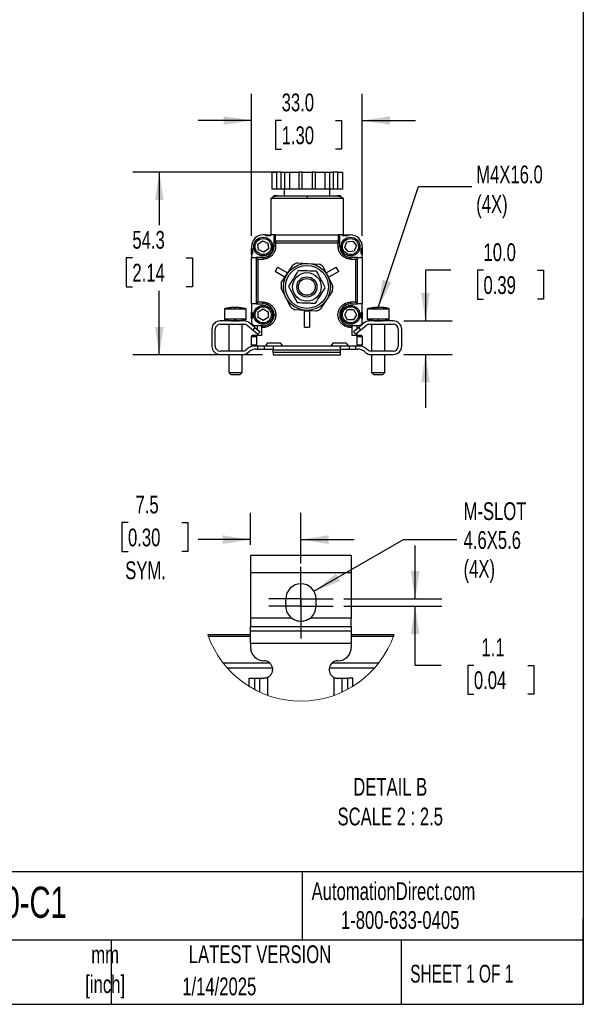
# Model space of a CAD drawing. Header units: millimetres. Extents: x 16 to 683, y 16 to 524.
# Tile 4 of 8: x 515 to 683, y 16 to 309. Entities that reach past the tile are written whole.
import ezdxf

# ---------------------------------------------------------------- set-up
doc = ezdxf.new("R2010")
doc.units = ezdxf.units.MM
doc.header["$LTSCALE"] = 2.5
doc.linetypes.add('CENTERX2', pattern=[20.32, 12.7, -2.54, 2.54, -2.54])
doc.layers.add('CENTER', color=40, linetype='CENTERX2')
doc.layers.add('DIMENSIONS', color=140, linetype='Continuous', lineweight=25)
doc.layers.add('TEXT', color=140, linetype='Continuous', lineweight=25)
doc.styles.add('SLDTEXTSTYLE0', font='TXT', dxfattribs={"width": 0.7})
doc.styles.add('SLDTEXTSTYLE1', font='TXT', dxfattribs={"width": 0.65})
doc.dimstyles.new('SLDDIMSTYLE0', dxfattribs={"dimtxt": 5.39502, "dimasz": 8.255, "dimexe": 0, "dimexo": 0.0625, "dimgap": 1.348755, "dimtad": 0, "dimtih": 1, "dimtoh": 1, "dimrnd": 1e-09, "dimzin": 12, "dimdsep": 46, "dimtxsty": 'SLDTEXTSTYLE0', "dimsah": 1, "dimcen": 0.09, "dimadec": 0, "dimazin": 3, "dimtfac": 1, "dimtofl": 0, "dimtmove": 0, "dimatfit": 3, "dimfxl": 0, "dimfrac": 2, "dimtolj": 1, "dimtzin": 12, "dimarcsym": 0})
doc.dimstyles.new('SLDDIMSTYLE3', dxfattribs={"dimtxt": 5.39502, "dimasz": 8.255, "dimexe": 0, "dimexo": 0.0625, "dimgap": 1.348755, "dimtad": 0, "dimtih": 1, "dimtoh": 1, "dimrnd": 1e-09, "dimzin": 4, "dimdsep": 46, "dimtxsty": 'SLDTEXTSTYLE0', "dimsah": 1, "dimcen": 0.09, "dimadec": 0, "dimazin": 1, "dimtfac": 1, "dimtmove": 0, "dimatfit": 0, "dimfxl": 0, "dimfrac": 2, "dimtolj": 1, "dimtzin": 12, "dimarcsym": 0})
doc.dimstyles.new('SLDDIMSTYLE4', dxfattribs={"dimtxt": 0.18, "dimasz": 8.255, "dimexe": 0, "dimexo": 0.0625, "dimgap": 0, "dimtad": 0, "dimtih": 1, "dimtoh": 1, "dimdec": 0, "dimrnd": 1e-09, "dimzin": 0, "dimdsep": 46, "dimtxsty": 'Standard', "dimsah": 1, "dimcen": 0.09, "dimadec": 0, "dimazin": 0, "dimtfac": 8.255, "dimtdec": 0, "dimtofl": 0, "dimtmove": 0, "dimatfit": 3, "dimfxl": 0, "dimfrac": 2, "dimtolj": 1, "dimtzin": 0, "dimarcsym": 0})
doc.dimstyles.new('SLDDIMSTYLE6', dxfattribs={"dimtxt": 5.39502, "dimasz": 8.255, "dimexe": 0, "dimexo": 0.0625, "dimgap": 1.348755, "dimtad": 0, "dimtih": 1, "dimtoh": 1, "dimlfac": 0.5, "dimrnd": 1e-09, "dimzin": 12, "dimdsep": 46, "dimtxsty": 'SLDTEXTSTYLE0', "dimsah": 1, "dimcen": 0.09, "dimadec": 0, "dimazin": 3, "dimtfac": 1, "dimtmove": 0, "dimatfit": 0, "dimfxl": 0, "dimfrac": 2, "dimtolj": 1, "dimtzin": 12, "dimarcsym": 0})
doc.dimstyles.new('SLDDIMSTYLE7', dxfattribs={"dimtxt": 5.39502, "dimasz": 8.255, "dimexe": 0, "dimexo": 0.0625, "dimgap": 1.348755, "dimtad": 0, "dimtih": 1, "dimtoh": 1, "dimlfac": 0.5, "dimrnd": 1e-09, "dimzin": 12, "dimdsep": 46, "dimtxsty": 'SLDTEXTSTYLE0', "dimsah": 1, "dimcen": 0, "dimadec": 0, "dimazin": 3, "dimtfac": 1, "dimtofl": 0, "dimtmove": 0, "dimatfit": 3, "dimfxl": 0, "dimfrac": 2, "dimtolj": 1, "dimtzin": 12, "dimarcsym": 0})

# ---------------------------------------------------------------- blocks, each defined once
blk = doc.blocks.new('_D_5')
at = {"layer": 'DIMENSIONS'}
for p, q in [((643.19, 234.24), (635.63, 234.24)), ((635.63, 234.24), (635.63, 219.18)), ((652.91, 234.24), (651.1, 234.24)), ((651.1, 234.24), (651.1, 225.66)), ((668.94, 234.24), (670.76, 234.24)), ((670.76, 234.24), (670.76, 225.66)), ((651.1, 225.66), (652.91, 225.66)), ((670.76, 225.66), (668.94, 225.66)), ((629.23, 219.18), (643.56, 219.18)), ((629.23, 209.18), (643.56, 209.18)), ((635.63, 209.18), (635.63, 193.31))]:
    blk.add_line(p, q, dxfattribs=at)
for points in [[(635.63, 219.18), (636.9, 227.44), (634.36, 227.44)], [(635.63, 209.18), (634.36, 200.93), (636.9, 200.93)]]:
    blk.add_solid(points, dxfattribs=at)
at = {"layer": 'DIMENSIONS', "char_height": 5.292, "attachment_point": 1, "style": 'SLDTEXTSTYLE0'}
for s, insert in [('10.0', (652.91, 242.26)), ('0.39', (652.91, 232.48))]:
    blk.add_mtext(s, dxfattribs=dict(at, insert=insert))
blk = doc.blocks.new('_D_6')
at = {"layer": 'DIMENSIONS'}
for p, q in [((583.84, 244.46), (583.84, 286.73)), ((616.84, 244.46), (616.84, 286.73)), ((583.84, 278.79), (567.96, 278.79)), ((592.83, 278.79), (591.02, 278.79)), ((591.02, 278.79), (591.02, 270.22)), ((608.86, 278.79), (610.68, 278.79)), ((610.68, 278.79), (610.68, 270.22)), ((616.84, 278.79), (632.71, 278.79)), ((591.02, 270.22), (592.83, 270.22)), ((610.68, 270.22), (608.86, 270.22))]:
    blk.add_line(p, q, dxfattribs=at)
for points in [[(583.84, 278.79), (575.58, 280.06), (575.58, 277.52)], [(616.84, 278.79), (625.09, 277.52), (625.09, 280.06)]]:
    blk.add_solid(points, dxfattribs=at)
at = {"layer": 'DIMENSIONS', "char_height": 5.292, "attachment_point": 1, "style": 'SLDTEXTSTYLE0'}
for s, insert in [('33.0', (592.83, 286.82)), ('1.30', (592.83, 277.04))]:
    blk.add_mtext(s, dxfattribs=dict(at, insert=insert))
blk = doc.blocks.new('_D_7')
at = {"layer": 'DIMENSIONS'}
for p, q in [((592, 263.38), (548.48, 263.38)), ((556.41, 263.38), (556.41, 247.7)), ((548.4, 237.92), (546.59, 237.92)), ((546.59, 237.92), (546.59, 229.35)), ((564.43, 237.92), (566.24, 237.92)), ((566.24, 237.92), (566.24, 229.35)), ((546.59, 229.35), (548.4, 229.35)), ((566.24, 229.35), (564.43, 229.35)), ((556.41, 209.12), (556.41, 228.14)), ((587.13, 209.12), (548.48, 209.12))]:
    blk.add_line(p, q, dxfattribs=at)
for points in [[(556.41, 263.38), (555.14, 255.13), (557.68, 255.13)], [(556.41, 209.12), (557.68, 217.37), (555.14, 217.37)]]:
    blk.add_solid(points, dxfattribs=at)
at = {"layer": 'DIMENSIONS', "char_height": 5.292, "attachment_point": 1, "style": 'SLDTEXTSTYLE0'}
for s, insert in [('54.3', (548.4, 245.95)), ('2.14', (548.4, 236.17))]:
    blk.add_mtext(s, dxfattribs=dict(at, insert=insert))
blk = doc.blocks.new('_D_17')
at = {"layer": 'DIMENSIONS'}
for p, q in [((632.57, 136.48), (632.57, 152.35)), ((611.31, 136.48), (640.51, 136.48)), ((611.31, 134.28), (640.51, 134.28)), ((632.57, 116.7), (632.57, 134.28)), ((640.33, 116.7), (632.57, 116.7)), ((650.06, 116.7), (648.25, 116.7)), ((648.25, 116.7), (648.25, 108.12)), ((666.09, 116.7), (667.9, 116.7)), ((667.9, 116.7), (667.9, 108.12)), ((648.25, 108.12), (650.06, 108.12)), ((667.9, 108.12), (666.09, 108.12))]:
    blk.add_line(p, q, dxfattribs=at)
for points in [[(632.57, 136.48), (633.84, 144.73), (631.3, 144.73)], [(632.57, 134.28), (631.3, 126.02), (633.84, 126.02)]]:
    blk.add_solid(points, dxfattribs=at)
at = {"layer": 'DIMENSIONS', "char_height": 5.292, "attachment_point": 1, "style": 'SLDTEXTSTYLE0'}
for s, insert in [('1.1', (652.3, 124.73)), ('0.04', (650.06, 114.94))]:
    blk.add_mtext(s, dxfattribs=dict(at, insert=insert))
blk = doc.blocks.new('_D_18')
at = {"layer": 'DIMENSIONS'}
for p, q in [((602.45, 138.73), (629.12, 154.12)), ((629.12, 154.12), (644.99, 154.12))]:
    blk.add_line(p, q, dxfattribs=at)
blk.add_solid([(602.45, 138.73), (610.24, 141.75), (608.97, 143.95)], dxfattribs=at)
at = {"layer": 'DIMENSIONS', "char_height": 5.292, "attachment_point": 1, "style": 'SLDTEXTSTYLE0'}
for s, insert in [('M-SLOT', (646.98, 165.23)), ('4.6X5.6', (646.98, 156.65)), ('(4X)', (646.98, 148.08))]:
    blk.add_mtext(s, dxfattribs=dict(at, insert=insert))
blk = doc.blocks.new('_D_19')
at = {"layer": 'DIMENSIONS'}
for p, q in [((583.56, 152.55), (583.56, 162.06)), ((598.56, 147.03), (598.56, 162.06)), ((547.09, 159.17), (545.28, 159.17)), ((545.28, 159.17), (545.28, 150.59)), ((563.12, 159.17), (564.93, 159.17)), ((564.93, 159.17), (564.93, 150.59)), ((583.56, 154.12), (567.95, 154.12)), ((598.56, 154.12), (614.43, 154.12)), ((545.28, 150.59), (547.09, 150.59)), ((564.93, 150.59), (563.12, 150.59))]:
    blk.add_line(p, q, dxfattribs=at)
for points in [[(583.56, 154.12), (575.3, 155.39), (575.3, 152.85)], [(598.56, 154.12), (606.81, 152.85), (606.81, 155.39)]]:
    blk.add_solid(points, dxfattribs=at)
at = {"layer": 'DIMENSIONS', "char_height": 5.292, "attachment_point": 1, "style": 'SLDTEXTSTYLE0'}
for s, insert in [('7.5', (549.33, 167.2)), ('0.30', (547.09, 157.41)), ('SYM.', (546.26, 147.63))]:
    blk.add_mtext(s, dxfattribs=dict(at, insert=insert))
blk = doc.blocks.new('SW_CENTERMARKSYMBOL_8')
at = {"layer": 'CENTER', "color": 0}
for p, q in [((0, 5.08), (0, 9.58)), ((0, 0), (0, 5.08)), ((-5.08, 0), (-9.58, 0)), ((0, 0), (-5.08, 0)), ((0, 0), (0, -5.08)), ((0, 0), (5.08, 0)), ((5.08, 0), (9.58, 0)), ((0, -5.08), (0, -9.58))]:
    blk.add_line(p, q, dxfattribs=at)
blk = doc.blocks.new('SW_CENTERMARKSYMBOL_9')
at = {"layer": 'CENTER', "color": 0}
for p, q in [((0, 5.08), (0, 9.58)), ((0, 0), (0, 5.08)), ((-5.08, 0), (-9.58, 0)), ((0, 0), (-5.08, 0)), ((0, 0), (0, -5.08)), ((0, 0), (5.08, 0)), ((5.08, 0), (9.58, 0)), ((0, -5.08), (0, -9.58))]:
    blk.add_line(p, q, dxfattribs=at)

msp = doc.modelspace()

# ---------------------------------------------------------------- linework, layer by layer
for p, q in [((589.932, 263.385), (589.932, 258.385)), ((589.932, 263.385), (591.303, 263.385)), ((591.303, 263.385), (591.303, 258.385)), ((592.669, 263.385), (591.303, 263.385)), ((592.669, 258.385), (592.669, 263.385)), ((592.669, 263.385), (593.803, 263.385)), ((593.803, 258.385), (593.803, 263.385)), ((593.803, 263.385), (595.175, 263.385)), ((595.175, 263.385), (595.175, 258.385)), ((595.175, 263.385), (597.917, 263.385)), ((597.917, 263.385), (597.917, 258.385)), ((598.917, 263.385), (597.917, 263.385)), ((598.917, 258.385), (598.917, 263.385)), ((598.917, 263.385), (601.917, 263.385)), ((601.917, 263.385), (601.917, 258.385)), ((602.917, 263.385), (601.917, 263.385)), ((602.917, 258.385), (602.917, 263.385)), ((602.917, 263.385), (605.659, 263.385)), ((605.659, 263.385), (605.659, 258.385)), ((605.659, 263.385), (607.03, 263.385)), ((607.03, 263.385), (607.03, 258.385)), ((607.03, 263.385), (608.164, 263.385)), ((608.164, 263.385), (608.164, 258.385)), ((609.53, 263.385), (608.164, 263.385)), ((609.53, 258.385), (609.53, 263.385)), ((609.53, 263.385), (610.902, 263.385)), ((610.902, 263.385), (610.902, 258.385)), ((591.303, 258.385), (589.932, 258.385)), ((592.669, 258.385), (591.303, 258.385)), ((593.803, 258.385), (592.669, 258.385)), ((593.617, 258.385), (593.617, 256.385)), ((595.175, 258.385), (593.803, 258.385)), ((597.917, 258.385), (595.175, 258.385)), ((598.917, 258.385), (597.917, 258.385)), ((601.917, 258.385), (598.917, 258.385)), ((602.917, 258.385), (601.917, 258.385)), ((605.659, 258.385), (602.917, 258.385)), ((607.03, 258.385), (605.659, 258.385)), ((608.164, 258.385), (607.03, 258.385)), ((607.217, 256.385), (607.217, 258.385)), ((609.53, 258.385), (608.164, 258.385)), ((610.902, 258.385), (609.53, 258.385)), ((589.669, 255.665), (589.567, 255.585)), ((589.567, 255.585), (589.567, 244.785)), ((600.417, 255.585), (589.567, 255.585)), ((611.267, 255.585), (600.417, 255.585)), ((611.267, 255.585), (611.176, 255.657)), ((611.267, 244.785), (611.267, 255.585)), ((587.837, 244.785), (587.337, 244.785)), ((588.237, 244.485), (587.837, 244.785)), ((587.837, 244.785), (589.837, 244.785)), ((589.498, 244.531), (588.175, 244.531)), ((589.437, 244.485), (588.237, 244.485)), ((589.837, 244.785), (589.437, 244.485)), ((591.037, 244.785), (589.837, 244.785)), ((590.537, 244.278), (590.537, 242.375)), ((591.037, 242.868), (591.037, 244.785)), ((591.037, 244.785), (609.637, 244.785)), ((609.637, 244.785), (609.637, 242.868)), ((610.837, 244.785), (609.637, 244.785)), ((610.137, 242.375), (610.137, 244.278)), ((610.837, 244.785), (611.237, 244.485)), ((610.837, 244.785), (612.837, 244.785)), ((612.498, 244.531), (611.175, 244.531)), ((612.437, 244.485), (611.237, 244.485)), ((612.837, 244.785), (612.437, 244.485)), ((612.837, 244.785), (613.337, 244.785)), ((583.837, 241.285), (583.837, 240.785)), ((583.837, 240.785), (584.137, 240.385)), ((583.837, 238.785), (583.837, 240.785)), ((584.091, 240.446), (584.091, 239.123)), ((584.137, 240.385), (584.137, 239.185)), ((585.729, 242.015), (587.127, 243.038)), ((585.916, 240.293), (585.729, 242.015)), ((587.5, 239.594), (585.916, 240.293)), ((587.127, 243.038), (588.712, 242.339)), ((588.898, 240.617), (587.5, 239.594)), ((588.712, 242.339), (588.898, 240.617)), ((590.537, 242.277), (590.537, 241.285)), ((591.037, 242.277), (590.537, 242.277)), ((591.037, 241.285), (590.537, 241.285)), ((591.037, 242.868), (591.037, 242.277)), ((609.637, 242.868), (591.037, 242.868)), ((591.037, 242.277), (591.037, 241.285)), ((609.637, 242.277), (591.037, 242.277)), ((609.637, 242.277), (609.637, 242.868)), ((609.637, 241.285), (609.637, 242.277)), ((610.137, 242.277), (609.637, 242.277)), ((609.637, 241.285), (610.137, 241.285)), ((610.137, 241.285), (610.137, 242.277)), ((611.656, 241.038), (612.276, 242.655)), ((612.747, 239.692), (611.656, 241.038)), ((612.276, 242.655), (613.987, 242.926)), ((613.987, 242.926), (615.077, 241.581)), ((615.077, 241.581), (614.457, 239.964)), ((616.537, 240.385), (616.837, 240.785)), ((616.537, 239.185), (616.537, 240.385)), ((616.583, 239.123), (616.583, 240.446)), ((616.837, 241.285), (616.837, 240.785)), ((616.837, 240.785), (616.837, 238.785)), ((584.137, 239.185), (583.837, 238.785)), ((583.837, 238.785), (583.837, 238.085)), ((583.837, 224.224), (583.837, 238.085)), ((583.837, 238.085), (585.274, 238.085)), ((587.337, 238.085), (585.274, 238.085)), ((585.282, 238.081), (585.778, 237.585)), ((585.282, 238.081), (585.282, 224.227)), ((585.778, 237.585), (585.778, 224.724)), ((585.778, 237.585), (587.337, 237.585)), ((587.337, 237.585), (587.337, 238.085)), ((614.457, 239.964), (612.747, 239.692)), ((613.337, 238.085), (613.337, 237.585)), ((615.399, 238.085), (613.337, 238.085)), ((613.337, 237.585), (614.895, 237.585)), ((614.895, 237.585), (615.391, 238.081)), ((614.895, 224.724), (614.895, 237.585)), ((615.391, 224.227), (615.391, 238.081)), ((615.399, 238.085), (616.837, 238.085)), ((616.537, 239.185), (616.837, 238.785)), ((616.837, 238.085), (616.837, 238.785)), ((616.837, 238.085), (616.837, 224.224)), ((591.618, 235.184), (590.868, 233.885)), ((591.618, 235.184), (594.563, 233.484)), ((594.489, 233.133), (596.253, 235.812)), ((597.543, 236.46), (600.745, 236.273)), ((600.745, 236.273), (603.948, 236.086)), ((605.154, 235.292), (606.593, 232.425)), ((606.11, 233.484), (609.055, 235.184)), ((609.805, 233.885), (609.055, 235.184)), ((593.813, 232.185), (590.868, 233.885)), ((592.726, 230.453), (594.489, 233.133)), ((594.563, 233.484), (593.813, 232.185)), ((606.86, 232.185), (606.11, 233.484)), ((606.593, 232.425), (608.032, 229.558)), ((609.805, 233.885), (606.86, 232.185)), ((594.08, 226.145), (592.641, 229.012)), ((595.519, 223.278), (594.08, 226.145)), ((607.947, 228.116), (606.184, 225.437)), ((575.806, 222.685), (575.806, 219.685)), ((575.808, 222.685), (575.806, 222.685)), ((578.832, 222.685), (575.808, 222.685)), ((582.287, 222.685), (578.832, 222.685)), ((582.306, 222.685), (582.258, 222.723)), ((582.306, 222.685), (582.281, 222.706)), ((582.306, 222.685), (582.287, 222.685)), ((582.306, 219.685), (582.306, 222.685)), ((585.274, 224.224), (583.837, 224.224)), ((583.837, 224.224), (583.837, 221.785)), ((585.274, 224.224), (587.337, 224.224)), ((585.778, 224.724), (585.282, 224.227)), ((587.337, 224.724), (585.778, 224.724)), ((585.816, 221.883), (587.316, 222.75)), ((587.316, 222.75), (588.816, 221.886)), ((587.337, 224.224), (587.337, 224.724)), ((606.184, 225.437), (604.421, 222.757)), ((614.895, 224.724), (613.337, 224.724)), ((613.337, 224.724), (613.337, 224.224)), ((613.337, 224.224), (615.399, 224.224)), ((615.391, 224.227), (614.895, 224.724)), ((616.837, 224.224), (615.399, 224.224)), ((616.837, 221.785), (616.837, 224.224)), ((618.306, 222.685), (618.306, 219.685)), ((621.556, 222.685), (618.306, 222.685)), ((624.806, 222.685), (621.556, 222.685)), ((623.107, 223.185), (622.512, 223.185)), ((624.806, 219.685), (624.806, 222.685)), ((575.806, 219.685), (575.848, 219.65)), ((575.808, 219.685), (575.806, 219.685)), ((578.832, 219.685), (575.808, 219.685)), ((582.287, 219.685), (578.832, 219.685)), ((582.258, 219.647), (582.306, 219.685)), ((582.306, 219.685), (582.287, 219.685)), ((583.837, 221.785), (584.137, 221.385)), ((583.837, 219.785), (583.837, 221.785)), ((584.137, 220.185), (583.837, 219.785)), ((583.837, 219.785), (583.837, 218.785)), ((584.091, 221.446), (584.091, 220.123)), ((584.137, 221.385), (584.137, 220.185)), ((585.818, 220.151), (585.816, 221.883)), ((587.319, 219.286), (585.818, 220.151)), ((588.818, 220.154), (587.319, 219.286)), ((588.816, 221.886), (588.818, 220.154)), ((599.928, 222.297), (596.726, 222.484)), ((599.587, 217.285), (599.587, 222.185)), ((599.587, 222.185), (601.087, 222.185)), ((603.13, 222.109), (599.928, 222.297)), ((601.087, 222.185), (601.087, 217.285)), ((611.605, 221.024), (612.471, 222.524)), ((612.471, 219.524), (611.605, 221.024)), ((612.471, 222.524), (614.203, 222.524)), ((614.203, 222.524), (615.069, 221.024)), ((615.069, 221.024), (614.203, 219.524)), ((616.537, 221.385), (616.837, 221.785)), ((616.537, 220.185), (616.537, 221.385)), ((616.837, 219.785), (616.537, 220.185)), ((616.583, 220.123), (616.583, 221.446)), ((616.837, 221.785), (616.837, 219.785)), ((616.837, 218.785), (616.837, 219.785)), ((621.556, 219.685), (618.306, 219.685)), ((624.806, 219.685), (621.556, 219.685)), ((581.465, 219.185), (574.556, 219.185)), ((574.556, 218.185), (581.465, 218.185)), ((577.056, 218.185), (577.056, 210.185)), ((579.056, 219.185), (579.553, 219.206)), ((581.056, 210.185), (581.056, 218.185)), ((582.75, 217.717), (584.212, 216.49)), ((584.855, 217.256), (583.393, 218.483)), ((584.855, 217.256), (584.212, 216.49)), ((584.837, 217.785), (586.837, 217.785)), ((584.855, 217.256), (586.387, 215.971)), ((585.617, 216.617), (585.617, 217.785)), ((586.837, 217.785), (586.837, 217.746)), ((586.837, 217.746), (586.837, 217.246)), ((587.337, 217.746), (586.837, 217.746)), ((586.837, 217.246), (586.837, 214.785)), ((587.337, 217.246), (586.837, 217.246)), ((587.337, 217.246), (587.337, 217.746)), ((599.587, 217.285), (601.087, 217.285)), ((614.203, 219.524), (612.471, 219.524)), ((613.337, 217.246), (613.337, 217.746)), ((613.837, 217.746), (613.337, 217.746)), ((613.837, 217.246), (613.337, 217.246)), ((613.837, 217.785), (615.837, 217.785)), ((613.837, 217.746), (613.837, 217.785)), ((613.837, 217.246), (613.837, 217.746)), ((613.837, 214.785), (613.837, 217.246)), ((615.758, 217.256), (614.226, 215.971)), ((615.217, 217.785), (615.217, 216.802)), ((617.22, 218.483), (615.758, 217.256)), ((616.401, 216.49), (615.758, 217.256)), ((616.401, 216.49), (617.863, 217.717)), ((626.056, 219.185), (619.148, 219.185)), ((619.148, 218.185), (626.056, 218.185)), ((619.556, 218.185), (619.556, 210.185)), ((623.556, 210.185), (623.556, 218.185)), ((572.056, 216.685), (572.056, 211.685)), ((573.056, 211.685), (573.056, 216.685)), ((583.837, 214.585), (585.337, 214.585)), ((583.837, 211.985), (583.837, 214.585)), ((585.538, 214.785), (584.037, 214.785)), ((584.212, 216.49), (585.744, 215.205)), ((585.337, 214.585), (585.337, 211.985)), ((586.837, 214.785), (585.538, 214.785)), ((585.617, 215.285), (585.617, 215.311)), ((585.744, 215.205), (586.387, 215.971)), ((615.135, 214.785), (613.837, 214.785)), ((614.869, 215.205), (614.226, 215.971)), ((616.401, 216.49), (614.869, 215.205)), ((616.637, 214.785), (615.135, 214.785)), ((615.217, 215.497), (615.217, 215.285)), ((615.337, 211.985), (615.337, 214.585)), ((615.337, 214.585), (616.837, 214.585)), ((616.837, 214.585), (616.837, 211.985)), ((627.556, 216.685), (627.556, 211.685)), ((628.556, 211.685), (628.556, 216.685)), ((581.98, 210.404), (582.61, 210.908)), ((585.337, 211.985), (583.837, 211.985)), ((584.037, 211.785), (585.538, 211.785)), ((585.538, 211.785), (588.087, 211.785)), ((585.706, 210.785), (585.706, 211.785)), ((587.706, 210.785), (587.706, 211.785)), ((588.087, 211.785), (588.762, 212.685)), ((588.087, 211.785), (589.993, 211.785)), ((588.762, 212.685), (592.412, 212.685)), ((589.993, 211.785), (593.087, 211.785)), ((590.306, 211.663), (590.306, 210.614)), ((592.412, 212.685), (593.087, 211.785)), ((593.087, 211.785), (607.587, 211.785)), ((607.587, 211.785), (608.262, 212.685)), ((607.587, 211.785), (610.62, 211.785)), ((608.262, 212.685), (611.912, 212.685)), ((610.306, 210.614), (610.306, 211.663)), ((610.62, 211.785), (612.587, 211.785)), ((611.912, 212.685), (612.587, 211.785)), ((612.587, 211.785), (615.135, 211.785)), ((612.906, 211.785), (612.906, 210.785)), ((614.906, 210.785), (614.906, 211.785)), ((615.135, 211.785), (616.637, 211.785)), ((616.837, 211.985), (615.337, 211.985)), ((618.633, 210.404), (618.003, 210.908)), ((581.355, 210.185), (574.556, 210.185)), ((574.556, 209.185), (581.355, 209.185)), ((577.056, 209.185), (577.056, 203.785)), ((581.056, 203.785), (581.056, 209.185)), ((582.604, 209.623), (583.235, 210.127)), ((585.109, 210.785), (585.706, 210.785)), ((585.706, 210.785), (587.706, 210.785)), ((587.706, 210.785), (590.16, 210.785)), ((590.306, 209.727), (590.306, 210.614)), ((590.306, 210.614), (610.306, 210.614)), ((590.306, 209.727), (590.306, 209.118)), ((610.306, 209.727), (590.306, 209.727)), ((590.306, 209.118), (610.306, 209.118)), ((610.306, 209.727), (610.306, 210.614)), ((610.306, 209.118), (610.306, 209.727)), ((610.453, 210.785), (612.906, 210.785)), ((612.906, 210.785), (614.906, 210.785)), ((614.906, 210.785), (615.504, 210.785)), ((617.378, 210.127), (618.009, 209.623)), ((626.056, 210.185), (619.258, 210.185)), ((619.258, 209.185), (626.056, 209.185)), ((619.556, 209.185), (619.556, 203.785)), ((623.556, 203.785), (623.556, 209.185)), ((577.056, 203.785), (577.656, 203.185)), ((577.056, 203.785), (578.918, 203.785)), ((577.656, 203.185), (578.96, 203.185)), ((578.918, 203.785), (581.056, 203.785)), ((578.96, 203.185), (580.456, 203.185)), ((580.456, 203.185), (581.056, 203.785)), ((619.556, 203.785), (620.156, 203.185)), ((619.556, 203.785), (621.556, 203.785)), ((620.156, 203.185), (621.556, 203.185)), ((621.556, 203.785), (623.556, 203.785)), ((621.556, 203.185), (622.956, 203.185)), ((622.956, 203.185), (623.556, 203.785)), ((613.558, 149.377), (583.558, 149.377)), ((583.558, 149.377), (583.558, 144.377)), ((613.558, 149.377), (613.558, 144.377)), ((583.558, 144.377), (613.558, 144.377)), ((583.558, 144.377), (583.558, 130.78)), ((613.558, 144.377), (613.558, 130.78)), ((594.058, 136.477), (594.058, 136.137)), ((603.058, 136.137), (603.058, 136.477)), ((594.058, 134.616), (594.058, 134.277)), ((603.058, 134.277), (603.058, 134.616)), ((595.725, 130.78), (583.558, 130.78)), ((583.558, 130.78), (583.558, 128.281)), ((596.311, 130.356), (595.512, 130.823)), ((613.558, 130.78), (601.39, 130.78)), ((613.558, 128.281), (613.558, 130.78)), ((583.558, 128.281), (613.558, 128.281)), ((583.558, 127.02), (583.558, 128.281)), ((583.558, 127.02), (613.558, 127.02)), ((583.558, 123.272), (583.558, 127.02)), ((613.558, 128.281), (613.558, 127.02)), ((613.558, 127.02), (613.558, 123.272)), ((583.558, 125.816), (570.841, 125.816)), ((570.982, 125.416), (583.558, 125.416)), ((583.558, 123.272), (613.558, 123.272)), ((583.558, 123.272), (583.558, 122.077)), ((626.274, 125.816), (613.558, 125.816)), ((613.558, 125.416), (626.133, 125.416)), ((613.558, 123.272), (613.558, 122.077)), ((589.395, 117.316), (575.461, 117.316)), ((621.654, 117.316), (607.72, 117.316)), ((576.584, 115.966), (590.111, 115.966)), ((607.004, 115.966), (620.532, 115.966)), ((583.131, 110.444), (583.131, 112.877)), ((583.131, 112.877), (584.716, 112.877)), ((584.716, 112.877), (584.716, 109.53)), ((584.716, 112.877), (586.38, 112.877)), ((586.38, 108.706), (586.38, 112.877)), ((586.38, 112.877), (587.558, 112.877)), ((588.758, 107.744), (588.758, 113.17)), ((608.357, 113.17), (608.357, 107.744)), ((609.558, 112.877), (610.735, 112.877)), ((610.735, 112.877), (610.735, 108.706)), ((610.735, 112.877), (612.399, 112.877)), ((612.399, 112.877), (612.399, 109.53)), ((613.984, 112.877), (612.399, 112.877)), ((613.984, 110.444), (613.984, 112.877))]:
    msp.add_line(p, q)
for centre, radius in [((587.337, 241.285), 2.8), ((587.337, 241.285), 2.4), ((613.337, 241.285), 2.8), ((613.337, 241.285), 2.4), ((600.337, 229.285), 7), ((600.337, 229.285), 6.4), ((600.337, 229.285), 4.25), ((600.337, 229.285), 3), ((600.337, 229.285), 2.5), ((587.337, 220.985), 2.8), ((587.337, 220.985), 2.4), ((613.337, 220.985), 2.8), ((613.337, 220.985), 2.4)]:
    msp.add_circle(centre, radius)
for centre, radius, start, end in [((587.337, 241.285), 3.5, 90, 180), ((613.337, 241.285), 3.5, 360, 90), ((587.337, 241.285), 3.2, 270, 360), ((591.033, 242.372), 0.497, 89.61024, 179.60486), ((609.64, 242.372), 0.497, 0.39514, 90.38976), ((613.337, 241.285), 3.2, 180, 270), ((600.337, 229.285), 7.7, 111.27246, 122.03251), ((600.337, 229.285), 7.7, 51.27246, 62.03251), ((600.337, 229.285), 7.7, 171.27246, 182.03251), ((600.337, 229.285), 7.7, 351.27246, 2.03251), ((587.337, 220.985), 3.239, 360, 90), ((600.337, 229.285), 7.7, 231.27246, 242.03251), ((600.337, 229.285), 7.7, 291.27246, 302.03251), ((613.337, 220.985), 3.239, 90, 270), ((587.337, 220.985), 3.239, 270, 360), ((574.556, 216.685), 2.5, 90, 180), ((574.556, 216.685), 1.5, 90, 180), ((581.465, 216.185), 3, 50, 90), ((581.465, 216.185), 2, 50, 90), ((584.837, 218.785), 1, 180, 270), ((615.837, 218.785), 1, 270, 360), ((619.148, 216.185), 3, 90, 130), ((619.148, 216.185), 2, 90, 130), ((626.056, 216.685), 2.5, 360, 90), ((626.056, 216.685), 1.5, 0, 90), ((584.037, 214.585), 0.2, 90, 180), ((587.617, 215.285), 2, 180, 194.47672), ((613.217, 215.285), 2, 345.4811, 0), ((616.637, 214.585), 0.2, 0, 90), ((574.556, 211.685), 2.5, 180, 270), ((574.556, 211.685), 1.5, 180, 270), ((585.109, 207.785), 4, 90, 128.65981), ((584.037, 211.985), 0.2, 180, 270), ((615.504, 207.785), 4, 51.34019, 90), ((616.637, 211.985), 0.2, 270, 360), ((626.056, 211.685), 1.5, 270, 360), ((626.056, 211.685), 2.5, 270, 0), ((581.355, 211.185), 1, 270, 308.65981), ((581.355, 211.185), 2, 270, 308.65981), ((585.109, 207.785), 3, 90, 128.65981), ((615.504, 207.785), 3, 51.34019, 90), ((619.258, 211.185), 2, 231.34019, 270), ((619.258, 211.185), 1, 231.34019, 270), ((598.558, 136.477), 4.5, 0.00005, 179.99995), ((598.558, 135.377), 4.564, 170.40579, 189.59421), ((598.558, 135.377), 4.564, 350.40579, 9.59421), ((598.558, 134.277), 4.5, 180.00046, 230.99295), ((598.558, 134.277), 4.5, 309.00491, 0.00009), ((587.558, 122.077), 4, 180.00036, 269.99974), ((609.558, 122.077), 4, 269.9988, 0.00109), ((587.558, 115.477), 2.6, 297.49592, 89.99988), ((609.558, 115.477), 2.6, 89.9998, 242.5057)]:
    msp.add_arc(centre, radius, start, end)
at = {"color": 7, "linetype": 'Continuous', "lineweight": 18}
msp.add_arc((598.558, 135.377), 29.319, 199.03102, 340.96898, dxfattribs=at)
for centre, major_axis, ratio, start_param, end_param in [((591.037, 244.278), (0, -0.507), 0.9863939, 3.1415927, 4.712389), ((609.637, 244.278), (0, 0.507), 0.9863939, 4.712389, 6.2831853), ((585.274, 237.585), (0, 0.5), 0.125, 6.1588303, 6.2831853), ((615.399, 237.585), (0, 0.5), 0.125, 0, 0.124355), ((585.274, 224.724), (0, 0.5), 0.125, 3.1415927, 3.2659476), ((615.399, 224.724), (0, 0.5), 0.125, 3.0172377, 3.1415927), ((585.538, 214.585), (-0.202, 0), 0.9922779, 4.712389, 6.2831853), ((615.135, 214.585), (-0.202, 0), 0.9922779, 3.1415927, 4.712389), ((585.538, 211.985), (0.202, 0), 0.9922779, 3.1415927, 4.712389), ((615.135, 211.985), (-0.202, 0), 0.9922779, 1.5707963, 3.1415927)]:
    msp.add_ellipse(centre, major_axis=major_axis, ratio=ratio, start_param=start_param, end_param=end_param)
for points, knots in [([(591.308, 256.346), (591.311, 256.343), (591.317, 256.34), (591.317, 256.333), (591.313, 256.328), (591.306, 256.323), (591.299, 256.318), (591.291, 256.314), (591.277, 256.308), (591.249, 256.297), (591.162, 256.269), (591.012, 256.229), (590.718, 256.151), (590.35, 256.043), (590.012, 255.943), (589.953, 255.891), (589.943, 255.882)], [0, 0, 0, 0, 0.0216281, 0.0310631, 0.038601, 0.0446484, 0.0473329, 0.0499342, 0.0553498, 0.0617624, 0.0792436, 0.1552536, 0.2775052, 0.559306, 0.929001, 1, 1, 1, 1]), ([(591.628, 256.385), (591.244, 256.385), (590.361, 256.385), (590.253, 256.385), (591.159, 256.385), (593.092, 256.385), (595.009, 256.385), (595.967, 256.385)], [0, 0, 0, 0, 0.1613706, 0.3710279, 0.5806853, 0.7903426, 1, 1, 1, 1]), ([(595.967, 256.385), (596.053, 256.385), (596.226, 256.385), (596.49, 256.385), (596.757, 256.385), (597.117, 256.385), (597.573, 256.385), (598.131, 256.385), (598.696, 256.385), (599.266, 256.385), (599.841, 256.385), (600.225, 256.385), (600.417, 256.385)], [0, 0, 0, 0, 0.0625081, 0.1249797, 0.1874663, 0.2500192, 0.3749562, 0.5000127, 0.6249498, 0.7500063, 0.8749733, 1, 1, 1, 1]), ([(600.417, 256.385), (600.417, 256.385), (600.417, 256.368), (600.417, 256.29), (600.417, 256.229), (600.417, 256.072), (600.417, 255.978), (600.417, 255.781), (600.417, 255.679), (600.417, 255.585)], [0, 0, 0, 0, 0.25, 0.25, 0.5, 0.5, 0.75, 0.75, 1, 1, 1, 1]), ([(600.417, 256.385), (601.54, 256.385), (603.787, 256.385), (606.783, 256.385), (609.063, 256.385), (610.404, 256.385), (610.542, 256.385), (610.077, 256.385), (609.326, 256.385), (609.233, 256.385)], [0, 0, 0, 0, 0.1628442, 0.3256885, 0.4885327, 0.651377, 0.8142212, 0.9770654, 1, 1, 1, 1]), ([(610.901, 255.874), (610.889, 255.885), (610.828, 255.94), (610.487, 256.042), (610.088, 256.16), (609.794, 256.234), (609.627, 256.283), (609.585, 256.297), (609.557, 256.308), (609.543, 256.314), (609.535, 256.318), (609.527, 256.323), (609.521, 256.328), (609.518, 256.333), (609.518, 256.335), (609.518, 256.336)], [0, 0, 0, 0, 0.0951471, 0.4656456, 0.7480589, 0.9217835, 0.9466356, 0.9641548, 0.9705812, 0.9760086, 0.9786156, 0.9813059, 0.9873665, 0.9949208, 1, 1, 1, 1]), ([(591.037, 241.285), (591.036, 241.218), (591.034, 241.085), (591.017, 240.886), (590.991, 240.689), (590.954, 240.494), (590.906, 240.301), (590.847, 240.11), (590.759, 239.868), (590.628, 239.58), (590.438, 239.255), (590.214, 238.948), (589.958, 238.664), (589.674, 238.408), (589.367, 238.184), (589.042, 237.994), (588.708, 237.842), (588.37, 237.726), (588.031, 237.645), (587.686, 237.594), (587.453, 237.588), (587.337, 237.585)], [0, 0, 0, 0, 0.034521, 0.0687986, 0.1029323, 0.1370227, 0.1711708, 0.2054771, 0.2400408, 0.3042642, 0.3686659, 0.4342545, 0.5000278, 0.5656151, 0.6313898, 0.6956092, 0.7600149, 0.8202466, 0.879961, 0.9396987, 1, 1, 1, 1]), ([(590.537, 242.375), (590.537, 242.372), (590.537, 242.36), (590.537, 242.322), (590.537, 242.298), (590.537, 242.277)], [0, 0, 0, 0, 0.5, 0.5, 1, 1, 1, 1]), ([(613.337, 237.585), (613.27, 237.586), (613.137, 237.588), (612.938, 237.604), (612.741, 237.631), (612.546, 237.668), (612.353, 237.716), (612.162, 237.774), (611.92, 237.863), (611.632, 237.994), (611.307, 238.184), (611, 238.408), (610.716, 238.664), (610.46, 238.948), (610.236, 239.254), (610.046, 239.58), (609.894, 239.913), (609.778, 240.251), (609.696, 240.59), (609.646, 240.935), (609.64, 241.168), (609.637, 241.285)], [0, 0, 0, 0, 0.034521, 0.0687986, 0.1029323, 0.1370227, 0.1711708, 0.2054771, 0.2400408, 0.3042642, 0.3686659, 0.4342545, 0.5000278, 0.5656151, 0.6313898, 0.6956092, 0.7600149, 0.8202466, 0.879961, 0.9396987, 1, 1, 1, 1]), ([(610.137, 242.277), (610.137, 242.298), (610.137, 242.322), (610.137, 242.36), (610.137, 242.372), (610.137, 242.375)], [0, 0, 0, 0, 0.5, 0.5, 1, 1, 1, 1]), ([(597.755, 234.124), (597.282, 233.364), (596.801, 232.592), (596.184, 231.603), (596.061, 231.404), (595.816, 231.011), (595.694, 230.816), (595.331, 230.233), (595.092, 229.849), (594.855, 229.469)], [0, 0, 0, 0, 0.5, 0.5, 0.625, 0.625, 0.75, 0.75, 1, 1, 1, 1]), ([(603.237, 233.94), (602.342, 233.97), (601.433, 234.001), (600.268, 234.04), (600.034, 234.048), (599.571, 234.063), (599.341, 234.071), (598.655, 234.094), (598.203, 234.109), (597.755, 234.124)], [0, 0, 0, 0, 0.5, 0.5, 0.625, 0.625, 0.75, 0.75, 1, 1, 1, 1]), ([(605.818, 229.101), (605.397, 229.891), (604.969, 230.693), (604.42, 231.722), (604.31, 231.928), (604.092, 232.337), (603.984, 232.54), (603.661, 233.146), (603.448, 233.545), (603.237, 233.94)], [0, 0, 0, 0, 0.5, 0.5, 0.625, 0.625, 0.75, 0.75, 1, 1, 1, 1]), ([(594.855, 229.469), (595.276, 228.679), (595.704, 227.877), (596.253, 226.848), (596.363, 226.641), (596.581, 226.232), (596.69, 226.029), (597.013, 225.424), (597.225, 225.025), (597.436, 224.629)], [0, 0, 0, 0, 0.5, 0.5, 0.625, 0.625, 0.75, 0.75, 1, 1, 1, 1]), ([(602.918, 224.445), (603.392, 225.206), (603.872, 225.977), (604.489, 226.967), (604.613, 227.165), (604.858, 227.559), (604.979, 227.754), (605.342, 228.337), (605.581, 228.72), (605.818, 229.101)], [0, 0, 0, 0, 0.5, 0.5, 0.625, 0.625, 0.75, 0.75, 1, 1, 1, 1]), ([(578.866, 223.185), (578.6, 223.177), (578.169, 223.164), (577.567, 223.102), (577.06, 223.037), (576.57, 222.956), (576.156, 222.866), (575.864, 222.773), (575.826, 222.715), (575.806, 222.685)], [0, 0, 0, 0, 0.1687676, 0.2734998, 0.3930678, 0.5275407, 0.6756592, 0.8345856, 1, 1, 1, 1]), ([(578.864, 223.177), (578.654, 223.17), (578.272, 223.159), (577.701, 223.102), (577.16, 223.037), (576.632, 222.956), (576.185, 222.866), (575.868, 222.774), (575.827, 222.715), (575.806, 222.685)], [0, 0, 0, 0, 0.1335805, 0.2425781, 0.3674032, 0.5080263, 0.6628673, 0.828532, 1, 1, 1, 1]), ([(578.866, 223.185), (578.862, 223.185), (578.858, 223.174), (578.849, 223.125), (578.845, 223.087), (578.838, 222.99), (578.836, 222.93), (578.832, 222.807), (578.832, 222.744), (578.832, 222.685)], [0, 0, 0, 0, 0.25, 0.25, 0.5, 0.5, 0.75, 0.75, 1, 1, 1, 1]), ([(582.258, 222.723), (582.243, 222.74), (582.202, 222.787), (581.896, 222.867), (581.418, 222.956), (580.85, 223.037), (580.274, 223.102), (579.607, 223.164), (579.148, 223.177), (578.866, 223.185)], [0, 0, 0, 0, 0.1027955, 0.2736605, 0.4339143, 0.5795663, 0.7086729, 0.821076, 1, 1, 1, 1]), ([(587.337, 224.724), (587.404, 224.723), (587.539, 224.721), (587.74, 224.704), (587.939, 224.677), (588.136, 224.64), (588.33, 224.591), (588.523, 224.532), (588.768, 224.443), (589.059, 224.31), (589.388, 224.118), (589.698, 223.892), (589.985, 223.633), (590.244, 223.347), (590.47, 223.037), (590.662, 222.708), (590.815, 222.371), (590.933, 222.029), (591.015, 221.687), (591.066, 221.338), (591.072, 221.103), (591.075, 220.985)], [0, 0, 0, 0, 0.0345212, 0.068799, 0.1029328, 0.1370231, 0.1711712, 0.2054773, 0.2400408, 0.3042652, 0.3686659, 0.4342555, 0.5000279, 0.5656161, 0.6313898, 0.6956101, 0.7600149, 0.820247, 0.8799615, 0.9396991, 1, 1, 1, 1]), ([(597.436, 224.629), (598.332, 224.599), (599.24, 224.569), (600.405, 224.53), (600.639, 224.522), (601.102, 224.506), (601.332, 224.499), (602.018, 224.476), (602.47, 224.461), (602.918, 224.445)], [0, 0, 0, 0, 0.5, 0.5, 0.625, 0.625, 0.75, 0.75, 1, 1, 1, 1]), ([(613.337, 217.246), (613.278, 217.247), (613.159, 217.248), (612.983, 217.261), (612.808, 217.282), (612.634, 217.311), (612.461, 217.349), (612.13, 217.437), (611.655, 217.622), (611.05, 217.997), (610.483, 218.523), (609.999, 219.224), (609.674, 220.064), (609.559, 220.985), (609.674, 221.905), (609.999, 222.745), (610.483, 223.446), (611.05, 223.972), (611.655, 224.348), (612.185, 224.555), (612.632, 224.662), (612.983, 224.714), (613.218, 224.72), (613.337, 224.724)], [0, 0, 0, 0, 0.01512583, 0.03018809, 0.04522058, 0.06025727, 0.07533214, 0.09047889, 0.14771065, 0.20502147, 0.2717772, 0.34418395, 0.42091723, 0.50001209, 0.57910695, 0.65584024, 0.72824699, 0.79500271, 0.85222489, 0.90954535, 0.93972072, 0.96978139, 1, 1, 1, 1]), ([(621.556, 223.185), (621.282, 223.177), (620.836, 223.164), (620.201, 223.102), (619.66, 223.037), (619.132, 222.956), (618.685, 222.866), (618.368, 222.774), (618.327, 222.715), (618.306, 222.685)], [0, 0, 0, 0, 0.1676905, 0.2723969, 0.3923078, 0.5273948, 0.6761399, 0.8352825, 1, 1, 1, 1]), ([(621.556, 223.147), (621.358, 223.133), (620.914, 223.102), (620.2, 223.036), (619.464, 222.956), (618.832, 222.867), (618.391, 222.776), (618.335, 222.715), (618.306, 222.685)], [0, 0, 0, 0, 0.1201809, 0.268351, 0.4359545, 0.6188448, 0.8098358, 1, 1, 1, 1]), ([(624.806, 222.685), (624.786, 222.715), (624.745, 222.774), (624.428, 222.866), (623.981, 222.956), (623.452, 223.037), (622.912, 223.102), (622.277, 223.164), (621.831, 223.177), (621.556, 223.185)], [0, 0, 0, 0, 0.1647175, 0.3238601, 0.4726052, 0.6076922, 0.7276031, 0.8323095, 1, 1, 1, 1]), ([(621.556, 223.185), (621.556, 223.185), (621.556, 223.174), (621.556, 223.125), (621.556, 223.087), (621.556, 222.99), (621.556, 222.93), (621.556, 222.807), (621.556, 222.744), (621.556, 222.685)], [0, 0, 0, 0, 0.25, 0.25, 0.5, 0.5, 0.75, 0.75, 1, 1, 1, 1]), ([(624.806, 222.685), (624.793, 222.715), (624.767, 222.772), (624.567, 222.866), (624.279, 222.956), (623.853, 223.058), (623.451, 223.112), (623.203, 223.145)], [0, 0, 0, 0, 0.2036724, 0.39627972, 0.57476953, 0.7373232, 1, 1, 1, 1]), ([(575.806, 219.685), (575.826, 219.655), (575.864, 219.596), (576.156, 219.503), (576.57, 219.414), (577.06, 219.333), (577.567, 219.267), (578.169, 219.205), (578.6, 219.193), (578.866, 219.185)], [0, 0, 0, 0, 0.1654144, 0.3243408, 0.4724593, 0.6069322, 0.7265002, 0.8312324, 1, 1, 1, 1]), ([(578.832, 219.685), (578.832, 219.626), (578.832, 219.562), (578.836, 219.439), (578.838, 219.38), (578.845, 219.282), (578.849, 219.244), (578.858, 219.196), (578.862, 219.185), (578.866, 219.185)], [0, 0, 0, 0, 0.25, 0.25, 0.5, 0.5, 0.75, 0.75, 1, 1, 1, 1]), ([(579.056, 219.685), (579.056, 219.626), (579.056, 219.562), (579.056, 219.439), (579.056, 219.38), (579.056, 219.282), (579.056, 219.244), (579.056, 219.196), (579.056, 219.185), (579.056, 219.185)], [0, 0, 0, 0, 0.25, 0.25, 0.5, 0.5, 0.75, 0.75, 1, 1, 1, 1]), ([(591.075, 220.985), (591.074, 220.917), (591.072, 220.783), (591.056, 220.582), (591.029, 220.383), (590.991, 220.186), (590.943, 219.991), (590.884, 219.798), (590.795, 219.553), (590.662, 219.262), (590.47, 218.933), (590.244, 218.623), (589.985, 218.337), (589.698, 218.078), (589.389, 217.852), (589.06, 217.659), (588.723, 217.506), (588.381, 217.388), (588.039, 217.306), (587.69, 217.255), (587.455, 217.249), (587.337, 217.246)], [0, 0, 0, 0, 0.0345212, 0.068799, 0.1029328, 0.1370231, 0.1711712, 0.2054774, 0.2400408, 0.3042652, 0.3686659, 0.4342555, 0.5000279, 0.5656161, 0.6313898, 0.6956101, 0.7600149, 0.820247, 0.8799615, 0.9396991, 1, 1, 1, 1]), ([(590.575, 220.985), (590.575, 220.985), (590.586, 220.985), (590.635, 220.985), (590.673, 220.985), (590.771, 220.985), (590.83, 220.985), (590.953, 220.985), (591.017, 220.985), (591.075, 220.985)], [0, 0, 0, 0, 0.25, 0.25, 0.5, 0.5, 0.75, 0.75, 1, 1, 1, 1]), ([(618.306, 219.685), (618.327, 219.655), (618.368, 219.596), (618.685, 219.503), (619.132, 219.414), (619.66, 219.333), (620.201, 219.268), (620.836, 219.205), (621.282, 219.193), (621.556, 219.185)], [0, 0, 0, 0, 0.1647175, 0.3238601, 0.4726052, 0.6076922, 0.7276031, 0.8323095, 1, 1, 1, 1]), ([(621.556, 219.185), (621.831, 219.193), (622.277, 219.205), (622.912, 219.268), (623.452, 219.333), (623.981, 219.414), (624.428, 219.503), (624.745, 219.596), (624.786, 219.655), (624.806, 219.685)], [0, 0, 0, 0, 0.1676905, 0.2723969, 0.3923078, 0.5273948, 0.6761399, 0.8352825, 1, 1, 1, 1]), ([(621.556, 219.685), (621.556, 219.626), (621.556, 219.562), (621.556, 219.439), (621.556, 219.38), (621.556, 219.282), (621.556, 219.244), (621.556, 219.196), (621.556, 219.185), (621.556, 219.185)], [0, 0, 0, 0, 0.25, 0.25, 0.5, 0.5, 0.75, 0.75, 1, 1, 1, 1]), ([(623.203, 219.225), (623.451, 219.258), (623.853, 219.312), (624.279, 219.414), (624.567, 219.503), (624.767, 219.597), (624.793, 219.655), (624.806, 219.685)], [0, 0, 0, 0, 0.2626768, 0.4252305, 0.6037203, 0.7963276, 1, 1, 1, 1]), ([(575.883, 219.62), (575.891, 219.612), (575.928, 219.574), (576.191, 219.503), (576.631, 219.414), (577.161, 219.333), (577.701, 219.268), (578.336, 219.205), (578.782, 219.193), (579.056, 219.185)], [0, 0, 0, 0, 0.0544438, 0.2345964, 0.4029788, 0.5558998, 0.6916413, 0.8101711, 1, 1, 1, 1]), ([(578.866, 219.185), (579.148, 219.193), (579.607, 219.206), (580.274, 219.268), (580.85, 219.333), (581.418, 219.414), (581.896, 219.503), (582.202, 219.583), (582.243, 219.629), (582.258, 219.647)], [0, 0, 0, 0, 0.178924, 0.2913271, 0.4204337, 0.5660857, 0.7263395, 0.8972045, 1, 1, 1, 1]), ([(579.742, 219.214), (579.787, 219.216), (580.004, 219.224), (580.41, 219.269), (580.907, 219.326), (581.183, 219.37), (581.309, 219.391)], [0, 0, 0, 0, 0.0786725, 0.3753735, 0.7151585, 1, 1, 1, 1]), ([(618.387, 219.634), (618.402, 219.621), (618.454, 219.577), (618.838, 219.502), (619.462, 219.413), (620.2, 219.333), (620.925, 219.267), (621.563, 219.22), (622.024, 219.194), (622.25, 219.19), (622.319, 219.189)], [0, 0, 0, 0, 0.0800739, 0.2607144, 0.4336932, 0.5922137, 0.7323539, 0.8530724, 0.9554058, 1, 1, 1, 1]), ([(589.993, 211.785), (590.095, 211.785), (590.174, 211.778), (590.28, 211.739), (590.306, 211.707), (590.306, 211.663)], [0, 0, 0, 0, 0.5, 0.5, 1, 1, 1, 1]), ([(610.306, 211.663), (610.306, 211.707), (610.332, 211.739), (610.439, 211.778), (610.518, 211.785), (610.62, 211.785)], [0, 0, 0, 0, 0.5, 0.5, 1, 1, 1, 1]), ([(601.39, 130.78), (600.97, 130.502), (600.129, 129.947), (598.619, 129.703), (597.061, 129.911), (596.183, 130.482), (595.725, 130.78)], [0, 0, 0, 0, 0.2453492, 0.4905556, 0.7346726, 1, 1, 1, 1]), ([(601.291, 130.628), (600.966, 130.43), (600.605, 130.211), (600.198, 130.136), (600.158, 130.129)], [0, 0, 0, 0, 0.902042, 1, 1, 1, 1]), ([(588.758, 113.17), (588.546, 113.078), (588.162, 112.91), (587.744, 112.887), (587.558, 112.877)], [0, 0, 0, 0, 0.5524832, 1, 1, 1, 1]), ([(608.357, 113.17), (608.569, 113.078), (608.953, 112.91), (609.371, 112.887), (609.558, 112.877)], [0, 0, 0, 0, 0.552463, 1, 1, 1, 1])]:
    msp.add_open_spline(points, degree=3, knots=knots)
for points in [[(590.16, 210.785), (590.259, 210.785), (590.306, 210.746), (590.306, 210.659)], [(610.453, 210.785), (610.354, 210.785), (610.306, 210.746), (610.306, 210.659)]]:
    msp.add_open_spline(points, degree=3)
at = {"layer": 'TEXT'}
for p, q in [((682.625, 523.875), (682.625, 15.875)), ((682.625, 55.315), (15.875, 55.315)), ((598.938, 55.315), (598.938, 34.925)), ((682.625, 15.875), (682.625, 41.275)), ((682.625, 34.925), (15.875, 34.925)), ((542.03, 34.925), (542.03, 15.875)), ((628.372, 34.925), (628.372, 15.875)), ((15.875, 15.875), (682.625, 15.875))]:
    msp.add_line(p, q, dxfattribs=at)

# ---------------------------------------------------------------- block references
at = {"layer": 'CENTER'}
for name, p in [('SW_CENTERMARKSYMBOL_9', (598.558, 136.477)), ('SW_CENTERMARKSYMBOL_8', (598.558, 134.277))]:
    msp.add_blockref(name, p, dxfattribs=at)

# ---------------------------------------------------------------- texts
at = {"color": 179, "linetype": 'Continuous', "lineweight": 18, "char_height": 5.29167, "attachment_point": 1, "style": 'SLDTEXTSTYLE0'}
for s, insert in [('AutomationDirect.com', (601.737, 52.191)), ('1-800-633-0405', (610.479, 43.593))]:
    msp.add_mtext(s, dxfattribs=dict(at, insert=insert))
at = {"layer": 'DIMENSIONS', "char_height": 5.29167, "style": 'SLDTEXTSTYLE0'}
for s, insert, attachment_point in [('M4X16.0^J(4X)', (650.737, 265.404), 1), ('DETAIL B^JSCALE 2 : 2.5', (625.151, 83.21), 2)]:
    msp.add_mtext(s, dxfattribs=dict(at, insert=insert, attachment_point=attachment_point))
at = {"layer": 'TEXT'}
for s, insert, char_height, attachment_point, style in [('LSR-33P-0750-D10-C1', (438.754, 50.857), 9.26042, 1, 'SLDTEXTSTYLE0'), ('LATEST VERSION', (586.38, 33.41), 5.29167, 2, 'SLDTEXTSTYLE0'), ('mm^J[inch]', (540.291, 33.323), 5.2917, 2, 'SLDTEXTSTYLE0'), ('SHEET 1 OF 1', (631.103, 27.629), 5.29167, 1, 'SLDTEXTSTYLE1'), ('1/14/2025', (574.254, 23.842), 5.2917, 2, 'SLDTEXTSTYLE0')]:
    msp.add_mtext(s, dxfattribs=dict(at, insert=insert, char_height=char_height, attachment_point=attachment_point, style=style))

# ---------------------------------------------------------------- dimensions: what is measured, and where the dimension line sits
at = {"layer": 'DIMENSIONS'}
dim = msp.add_linear_dim(base=(583.837, 278.791), p1=(616.837, 241.285), p2=(583.837, 241.285), dimstyle='SLDDIMSTYLE3', dxfattribs=at)
dim.commit()
dim.dimension.update_dxf_attribs({"geometry": '_D_6', "text_midpoint": (600.849, 278.791), "dimtype": 160})
for base, p1, p2, dimstyle, picture, middle in [((556.414, 209.118), (595.175, 263.385), (590.306, 209.118), 'SLDDIMSTYLE0', '_D_7', (556.414, 237.921)), ((635.626, 219.185), (626.056, 209.185), (626.056, 219.185), 'SLDDIMSTYLE3', '_D_5', (635.626, 234.236)), ((632.574, 136.477), (608.138, 134.277), (608.138, 136.477), 'SLDDIMSTYLE6', '_D_17', (632.574, 116.697))]:
    dim = msp.add_linear_dim(base=base, p1=p1, p2=p2, angle=90, dimstyle=dimstyle, dxfattribs=at)
    dim.commit()
    dim.dimension.update_dxf_attribs({"geometry": picture, "text_midpoint": middle, "dimtype": 160})
dim = msp.add_linear_dim(base=(583.558, 154.121), p1=(598.558, 143.857), p2=(583.558, 149.377), text='<>\\PSYM.', dimstyle='SLDDIMSTYLE6', dxfattribs=at)
dim.commit()
dim.dimension.update_dxf_attribs({"geometry": '_D_19', "text_midpoint": (555.103, 154.121), "dimtype": 160})
dim = msp.add_radius_dim(center=(598.558, 136.477), mpoint=(602.455, 138.727), text='M-SLOT\\P4.6X5.6\\P(4X)', dimstyle='SLDDIMSTYLE7', override={"dimpost": '<>'}, dxfattribs=at)
dim.commit()
dim.dimension.update_dxf_attribs({"geometry": '_D_18', "text_midpoint": (660.937, 154.121), "dimtype": 164})

# ---------------------------------------------------------------- leaders
msp.add_leader([(621.556, 223.185), (633.516, 259.174), (649.391, 259.174)], dimstyle='SLDDIMSTYLE4', dxfattribs=at)

doc.saveas('drawing.dxf')
